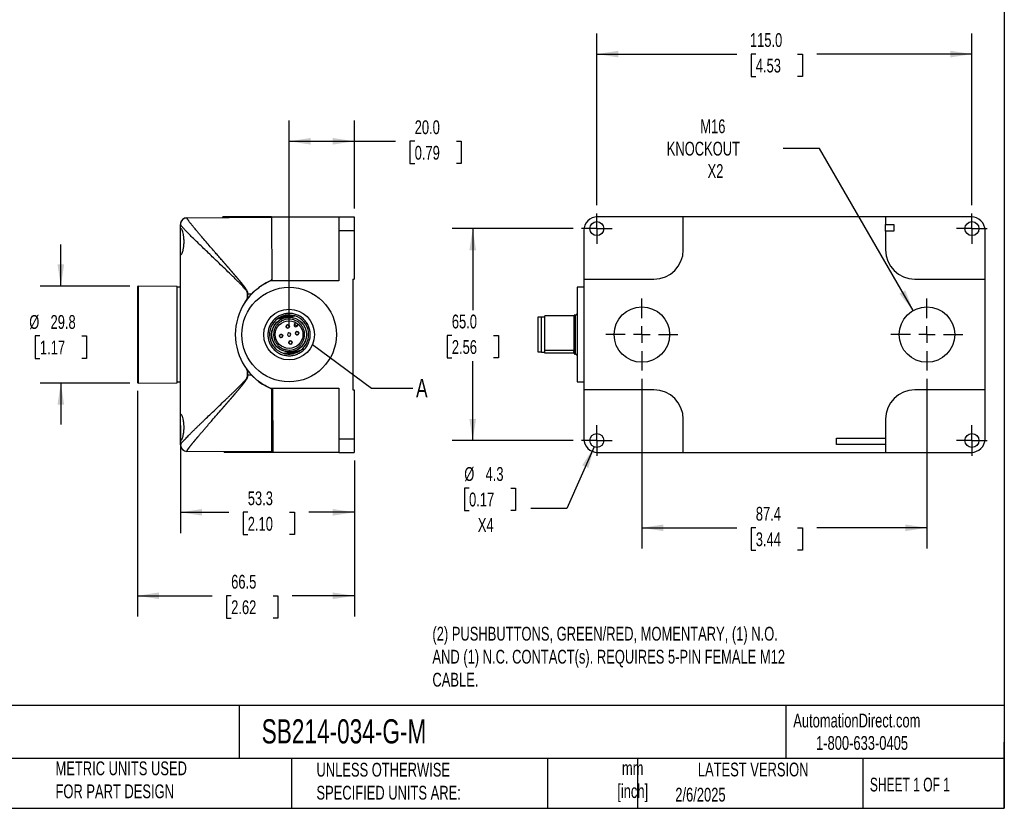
# Model space of a CAD drawing. Header units: millimetres. Extents: x 13 to 546, y 13 to 419.
# Tile 4 of 7: x 244 to 546, y 13 to 255. Entities that reach past the tile are written whole.
import ezdxf

# ---------------------------------------------------------------- set-up
doc = ezdxf.new("R2010")
doc.units = ezdxf.units.MM
doc.header["$LTSCALE"] = 2
doc.linetypes.add('SLD-Center', pattern=[19.05, 15.24, -1.27, 1.27, -1.27])
doc.linetypes.add('SLD-Solid', pattern=[0])
doc.layers.add('CENTER', color=40, linetype='SLD-Center')
doc.layers.add('DIMENSIONS', color=140, linetype='SLD-Solid', lineweight=25)
doc.layers.add('TEXT', color=140, linetype='SLD-Solid', lineweight=25)
doc.styles.add('SLDTEXTSTYLE0', font='TXT', dxfattribs={"width": 0.7})
doc.styles.add('SLDTEXTSTYLE1', font='TXT', dxfattribs={"width": 0.65})
doc.dimstyles.new('SLDDIMSTYLE0', dxfattribs={"dimtxt": 4.316016, "dimasz": 6.604, "dimexe": 0, "dimexo": 0.0625, "dimgap": 1.079004, "dimtad": 0, "dimtih": 1, "dimtoh": 1, "dimrnd": 1e-09, "dimzin": 12, "dimdsep": 46, "dimtxsty": 'SLDTEXTSTYLE0', "dimsah": 1, "dimcen": 0.09, "dimadec": 0, "dimazin": 3, "dimtfac": 1, "dimtofl": 0, "dimtmove": 0, "dimatfit": 3, "dimfxl": 0, "dimfrac": 2, "dimtolj": 1, "dimtzin": 12, "dimarcsym": 0})
doc.dimstyles.new('SLDDIMSTYLE1', dxfattribs={"dimtxt": 4.316016, "dimasz": 6.604, "dimexe": 0, "dimexo": 0.0625, "dimgap": 1.079004, "dimtad": 0, "dimtih": 1, "dimtoh": 1, "dimrnd": 1e-09, "dimzin": 4, "dimdsep": 46, "dimtxsty": 'SLDTEXTSTYLE0', "dimsah": 1, "dimcen": 0.09, "dimadec": 0, "dimazin": 1, "dimtfac": 1, "dimtofl": 0, "dimtmove": 0, "dimatfit": 3, "dimfxl": 0, "dimfrac": 2, "dimtolj": 1, "dimtzin": 12, "dimarcsym": 0})
doc.dimstyles.new('SLDDIMSTYLE3', dxfattribs={"dimtxt": 4.316016, "dimasz": 6.604, "dimexe": 0, "dimexo": 0.0625, "dimgap": 1.079004, "dimtad": 0, "dimtih": 1, "dimtoh": 1, "dimrnd": 1e-09, "dimzin": 12, "dimdsep": 46, "dimtxsty": 'SLDTEXTSTYLE0', "dimsah": 1, "dimcen": 0.09, "dimadec": 0, "dimazin": 3, "dimtfac": 1, "dimtmove": 0, "dimatfit": 0, "dimfxl": 0, "dimfrac": 2, "dimtolj": 1, "dimtzin": 12, "dimarcsym": 0})
doc.dimstyles.new('SLDDIMSTYLE4', dxfattribs={"dimtxt": 0.18, "dimasz": 6.604, "dimexe": 0, "dimexo": 0.0625, "dimgap": 0, "dimtad": 0, "dimtih": 1, "dimtoh": 1, "dimdec": 0, "dimrnd": 1e-09, "dimzin": 0, "dimdsep": 46, "dimtxsty": 'Standard', "dimblk1": 'NONE', "dimblk2": 'NONE', "dimsah": 1, "dimcen": 0.09, "dimadec": 0, "dimazin": 0, "dimtfac": 6.604, "dimtdec": 0, "dimtofl": 0, "dimtmove": 0, "dimatfit": 3, "dimldrblk": 'NONE', "dimfxl": 0, "dimfrac": 2, "dimtolj": 1, "dimtzin": 0, "dimarcsym": 0})
doc.dimstyles.new('SLDDIMSTYLE5', dxfattribs={"dimtxt": 4.316016, "dimasz": 6.604, "dimexe": 0, "dimexo": 0.0625, "dimgap": 1.079004, "dimtad": 0, "dimtih": 1, "dimtoh": 1, "dimrnd": 1e-09, "dimzin": 12, "dimdsep": 46, "dimtxsty": 'SLDTEXTSTYLE0', "dimsah": 1, "dimcen": 0, "dimadec": 0, "dimazin": 3, "dimtfac": 1, "dimtofl": 0, "dimtmove": 0, "dimatfit": 3, "dimfxl": 0, "dimfrac": 2, "dimtolj": 1, "dimtzin": 12, "dimarcsym": 0})
doc.dimstyles.new('SLDDIMSTYLE6', dxfattribs={"dimtxt": 4.316016, "dimasz": 6.604, "dimexe": 0, "dimexo": 0.0625, "dimgap": 1.079004, "dimtad": 0, "dimtih": 1, "dimtoh": 1, "dimrnd": 1e-09, "dimzin": 12, "dimdsep": 46, "dimtxsty": 'SLDTEXTSTYLE0', "dimsah": 1, "dimcen": 0, "dimadec": 0, "dimazin": 3, "dimtfac": 1, "dimtofl": 0, "dimtmove": 0, "dimatfit": 3, "dimfxl": 0, "dimfrac": 2, "dimtolj": 1, "dimtzin": 12, "dimarcsym": 0})

# ---------------------------------------------------------------- blocks, each defined once
blk = doc.blocks.new('_D_5')
at = {"layer": 'DIMENSIONS'}
for p, q in [((256.85, 172.96), (256.85, 185.66)), ((277.99, 172.96), (250.5, 172.96)), ((250.43, 157.63), (248.98, 157.63)), ((248.98, 157.63), (248.98, 150.77)), ((263.26, 157.63), (264.71, 157.63)), ((264.71, 157.63), (264.71, 150.77)), ((248.98, 150.77), (250.43, 150.77)), ((264.71, 150.77), (263.26, 150.77)), ((277.99, 143.17), (250.5, 143.17)), ((256.85, 143.17), (256.85, 130.47))]:
    blk.add_line(p, q, dxfattribs=at)
for points in [[(256.85, 172.96), (257.86, 179.57), (255.83, 179.57)], [(256.85, 143.17), (255.83, 136.56), (257.86, 136.56)]]:
    blk.add_solid(points, dxfattribs=at)
at = {"layer": 'DIMENSIONS', "char_height": 4.233, "attachment_point": 1, "style": 'SLDTEXTSTYLE0'}
for s, insert in [('%%c', (247.17, 164.05)), ('29.8', (253.69, 164.05)), ('1.17', (250.43, 156.22))]:
    blk.add_mtext(s, dxfattribs=dict(at, insert=insert))
blk = doc.blocks.new('_D_6')
at = {"layer": 'DIMENSIONS'}
for p, q in [((293.53, 130.21), (293.53, 97.18)), ((346.83, 119.38), (346.83, 97.18)), ((293.53, 103.53), (308.31, 103.53)), ((314.16, 103.53), (312.71, 103.53)), ((312.71, 103.53), (312.71, 96.67)), ((326.99, 103.53), (328.44, 103.53)), ((328.44, 103.53), (328.44, 96.67)), ((346.83, 103.53), (332.83, 103.53)), ((312.71, 96.67), (314.16, 96.67)), ((328.44, 96.67), (326.99, 96.67))]:
    blk.add_line(p, q, dxfattribs=at)
for points in [[(293.53, 103.53), (300.13, 102.51), (300.13, 104.54)], [(346.83, 103.53), (340.22, 104.54), (340.22, 102.51)]]:
    blk.add_solid(points, dxfattribs=at)
at = {"layer": 'DIMENSIONS', "char_height": 4.233, "attachment_point": 1, "style": 'SLDTEXTSTYLE0'}
for s, insert in [('53.3', (314.16, 109.95)), ('2.10', (314.16, 102.12))]:
    blk.add_mtext(s, dxfattribs=dict(at, insert=insert))
blk = doc.blocks.new('_D_7')
at = {"layer": 'DIMENSIONS'}
for p, q in [((280.33, 140.83), (280.33, 71.57)), ((346.83, 119.38), (346.83, 71.57)), ((280.33, 77.92), (303.23, 77.92)), ((309.07, 77.92), (307.63, 77.92)), ((307.63, 77.92), (307.63, 71.06)), ((321.9, 77.92), (323.35, 77.92)), ((323.35, 77.92), (323.35, 71.06)), ((346.83, 77.92), (327.75, 77.92)), ((307.63, 71.06), (309.07, 71.06)), ((323.35, 71.06), (321.9, 71.06))]:
    blk.add_line(p, q, dxfattribs=at)
for points in [[(280.33, 77.92), (286.93, 76.9), (286.93, 78.93)], [(346.83, 77.92), (340.22, 78.93), (340.22, 76.9)]]:
    blk.add_solid(points, dxfattribs=at)
at = {"layer": 'DIMENSIONS', "char_height": 4.233, "attachment_point": 1, "style": 'SLDTEXTSTYLE0'}
for s, insert in [('66.5', (309.07, 84.34)), ('2.62', (309.07, 76.52))]:
    blk.add_mtext(s, dxfattribs=dict(at, insert=insert))
blk = doc.blocks.new('_D_8')
at = {"layer": 'DIMENSIONS'}
for p, q in [((326.83, 160.61), (326.83, 223.72)), ((346.83, 196.75), (346.83, 223.72)), ((326.83, 217.37), (346.83, 217.37)), ((346.83, 217.37), (359.48, 217.37)), ((365.33, 217.37), (363.88, 217.37)), ((363.88, 217.37), (363.88, 210.51)), ((378.16, 217.37), (379.61, 217.37)), ((379.61, 217.37), (379.61, 210.51)), ((363.88, 210.51), (365.33, 210.51)), ((379.61, 210.51), (378.16, 210.51))]:
    blk.add_line(p, q, dxfattribs=at)
for points in [[(326.83, 217.37), (333.43, 216.36), (333.43, 218.39)], [(346.83, 217.37), (340.22, 218.39), (340.22, 216.36)]]:
    blk.add_solid(points, dxfattribs=at)
at = {"layer": 'DIMENSIONS', "char_height": 4.233, "attachment_point": 1, "style": 'SLDTEXTSTYLE0'}
for s, insert in [('20.0', (365.33, 223.8)), ('0.79', (365.33, 215.97))]:
    blk.add_mtext(s, dxfattribs=dict(at, insert=insert))
blk = doc.blocks.new('_None')
blk = doc.blocks.new('_D_11')
at = {"layer": 'DIMENSIONS'}
for p, q in [((434.98, 144.49), (434.98, 92.42)), ((522.38, 144.49), (522.38, 92.42)), ((434.98, 98.77), (464.06, 98.77)), ((469.91, 98.77), (468.46, 98.77)), ((468.46, 98.77), (468.46, 91.91)), ((482.73, 98.77), (484.18, 98.77)), ((484.18, 98.77), (484.18, 91.91)), ((522.38, 98.77), (488.58, 98.77)), ((468.46, 91.91), (469.91, 91.91)), ((484.18, 91.91), (482.73, 91.91))]:
    blk.add_line(p, q, dxfattribs=at)
for points in [[(434.98, 98.77), (441.59, 97.76), (441.59, 99.79)], [(522.38, 98.77), (515.78, 99.79), (515.78, 97.76)]]:
    blk.add_solid(points, dxfattribs=at)
at = {"layer": 'DIMENSIONS', "char_height": 4.233, "attachment_point": 1, "style": 'SLDTEXTSTYLE0'}
for s, insert in [('87.4', (469.91, 105.2)), ('3.44', (469.91, 97.37))]:
    blk.add_mtext(s, dxfattribs=dict(at, insert=insert))
blk = doc.blocks.new('_D_12')
at = {"layer": 'DIMENSIONS'}
for p, q in [((413.95, 190.57), (376.78, 190.57)), ((383.13, 190.57), (383.13, 165.59)), ((376.72, 157.77), (375.27, 157.77)), ((375.27, 157.77), (375.27, 150.91)), ((389.54, 157.77), (390.99, 157.77)), ((390.99, 157.77), (390.99, 150.91)), ((375.27, 150.91), (376.72, 150.91)), ((383.13, 125.57), (383.13, 149.94)), ((390.99, 150.91), (389.54, 150.91)), ((413.95, 125.57), (376.78, 125.57))]:
    blk.add_line(p, q, dxfattribs=at)
for points in [[(383.13, 190.57), (382.11, 183.96), (384.15, 183.96)], [(383.13, 125.57), (384.15, 132.17), (382.11, 132.17)]]:
    blk.add_solid(points, dxfattribs=at)
at = {"layer": 'DIMENSIONS', "char_height": 4.233, "attachment_point": 1, "style": 'SLDTEXTSTYLE0'}
for s, insert in [('65.0', (376.72, 164.19)), ('2.56', (376.72, 156.36))]:
    blk.add_mtext(s, dxfattribs=dict(at, insert=insert))
blk = doc.blocks.new('_D_13')
at = {"layer": 'DIMENSIONS'}
for p, q in [((421.18, 197.8), (421.18, 250.48)), ((536.18, 197.8), (536.18, 250.48)), ((421.18, 244.13), (464.06, 244.13)), ((469.91, 244.13), (468.46, 244.13)), ((468.46, 244.13), (468.46, 237.27)), ((482.73, 244.13), (484.18, 244.13)), ((484.18, 244.13), (484.18, 237.27)), ((536.18, 244.13), (488.58, 244.13)), ((468.46, 237.27), (469.91, 237.27)), ((484.18, 237.27), (482.73, 237.27))]:
    blk.add_line(p, q, dxfattribs=at)
for points in [[(421.18, 244.13), (427.79, 243.11), (427.79, 245.14)], [(536.18, 244.13), (529.58, 245.14), (529.58, 243.11)]]:
    blk.add_solid(points, dxfattribs=at)
at = {"layer": 'DIMENSIONS', "char_height": 4.233, "attachment_point": 1, "style": 'SLDTEXTSTYLE0'}
for s, insert in [('115.0', (468.11, 250.55)), ('4.53', (469.91, 242.72))]:
    blk.add_mtext(s, dxfattribs=dict(at, insert=insert))
blk = doc.blocks.new('_D_14')
at = {"layer": 'DIMENSIONS'}
for p, q in [((420.32, 123.6), (412.02, 104.71)), ((382, 110.97), (380.56, 110.97)), ((380.56, 110.97), (380.56, 104.11)), ((394.83, 110.97), (396.28, 110.97)), ((396.28, 110.97), (396.28, 104.11)), ((380.56, 104.11), (382, 104.11)), ((396.28, 104.11), (394.83, 104.11)), ((412.02, 104.71), (400.9, 104.71))]:
    blk.add_line(p, q, dxfattribs=at)
blk.add_solid([(420.32, 123.6), (416.73, 117.96), (418.59, 117.14)], dxfattribs=at)
at = {"layer": 'DIMENSIONS', "char_height": 4.233, "attachment_point": 1, "style": 'SLDTEXTSTYLE0'}
for s, insert in [('%%c', (380.54, 117.4)), ('4.3', (387.06, 117.4)), ('0.17', (382, 109.57)), ('X4', (384.69, 101.75))]:
    blk.add_mtext(s, dxfattribs=dict(at, insert=insert))
blk = doc.blocks.new('_D_15')
at = {"layer": 'DIMENSIONS'}
for p, q in [((489.4, 215.2), (478.28, 215.2)), ((518.13, 165.43), (489.4, 215.2))]:
    blk.add_line(p, q, dxfattribs=at)
blk.add_solid([(518.13, 165.43), (515.71, 171.65), (513.95, 170.64)], dxfattribs=at)
at = {"layer": 'DIMENSIONS', "char_height": 4.233, "attachment_point": 1, "style": 'SLDTEXTSTYLE0'}
for s, insert in [('M16', (452.89, 224.09)), ('KNOCKOUT', (442.61, 217.23)), ('X2', (455.13, 210.37))]:
    blk.add_mtext(s, dxfattribs=dict(at, insert=insert))
blk = doc.blocks.new('SW_CENTERMARKSYMBOL_7')
at = {"layer": 'CENTER', "color": 0}
for p, q in [((0, 5.08), (0, 11.04)), ((-5.08, 0), (-11.04, 0)), ((0, 0), (-2.54, 0)), ((0, 0), (0, 2.54)), ((0, 0), (0, -2.54)), ((0, 0), (2.54, 0)), ((5.08, 0), (11.04, 0)), ((0, -5.08), (0, -11.04))]:
    blk.add_line(p, q, dxfattribs=at)
blk = doc.blocks.new('SW_CENTERMARKSYMBOL_8')
at = {"layer": 'CENTER', "color": 0}
for p, q in [((0, 5.08), (0, 11.04)), ((-5.08, 0), (-11.04, 0)), ((0, 0), (-2.54, 0)), ((0, 0), (0, 2.54)), ((0, 0), (0, -2.54)), ((0, 0), (2.54, 0)), ((5.08, 0), (11.04, 0)), ((0, -5.08), (0, -11.04))]:
    blk.add_line(p, q, dxfattribs=at)
blk = doc.blocks.new('SW_CENTERMARKSYMBOL_9')
at = {"layer": 'CENTER', "color": 0}
for p, q in [((0, 2.54), (0, 4.69)), ((-2.54, 0), (-4.69, 0)), ((0, 0), (-2.54, 0)), ((0, 0), (0, 2.54)), ((0, 0), (0, -2.54)), ((0, 0), (2.54, 0)), ((2.54, 0), (4.69, 0)), ((0, -2.54), (0, -4.69))]:
    blk.add_line(p, q, dxfattribs=at)
blk = doc.blocks.new('SW_CENTERMARKSYMBOL_10')
at = {"layer": 'CENTER', "color": 0}
for p, q in [((0, 2.54), (0, 4.69)), ((-2.54, 0), (-4.69, 0)), ((0, 0), (-2.54, 0)), ((0, 0), (0, 2.54)), ((0, 0), (0, -2.54)), ((0, 0), (2.54, 0)), ((2.54, 0), (4.69, 0)), ((0, -2.54), (0, -4.69))]:
    blk.add_line(p, q, dxfattribs=at)
blk = doc.blocks.new('SW_CENTERMARKSYMBOL_11')
at = {"layer": 'CENTER', "color": 0}
for p, q in [((0, 2.54), (0, 4.69)), ((-2.54, 0), (-4.69, 0)), ((0, 0), (-2.54, 0)), ((0, 0), (0, 2.54)), ((0, 0), (0, -2.54)), ((0, 0), (2.54, 0)), ((2.54, 0), (4.69, 0)), ((0, -2.54), (0, -4.69))]:
    blk.add_line(p, q, dxfattribs=at)
blk = doc.blocks.new('SW_CENTERMARKSYMBOL_12')
at = {"layer": 'CENTER', "color": 0}
for p, q in [((0, 2.54), (0, 4.69)), ((-2.54, 0), (-4.69, 0)), ((0, 0), (-2.54, 0)), ((0, 0), (0, 2.54)), ((0, 0), (0, -2.54)), ((0, 0), (2.54, 0)), ((2.54, 0), (4.69, 0)), ((0, -2.54), (0, -4.69))]:
    blk.add_line(p, q, dxfattribs=at)

msp = doc.modelspace()

# ---------------------------------------------------------------- linework, layer by layer
for p, q in [((295.515, 193.915), (321.39, 194.065)), ((295.515, 193.857), (295.515, 193.915)), ((320.937, 194.063), (320.937, 194.185)), ((321.39, 194.185), (342.027, 194.185)), ((321.39, 194.185), (321.504, 174.505)), ((342.027, 194.213), (342.027, 190.013)), ((342.027, 194.213), (346.827, 194.213)), ((346.827, 194.213), (346.827, 190.013)), ((447.684, 194.213), (421.384, 194.213)), ((447.684, 184.066), (447.684, 194.213)), ((509.684, 194.21), (447.684, 194.21)), ((535.984, 194.213), (509.684, 194.213)), ((509.684, 194.213), (509.684, 191.816)), ((293.527, 189.752), (293.527, 191.862)), ((509.684, 191.816), (512.184, 191.816)), ((509.684, 189.816), (509.684, 191.816)), ((512.184, 191.816), (512.184, 189.816)), ((293.527, 183.381), (293.527, 189.752)), ((342.027, 190.013), (346.827, 190.013)), ((342.027, 190.013), (342.027, 174.505)), ((346.827, 190.013), (346.827, 175.066)), ((417.184, 190.013), (417.184, 175.066)), ((509.684, 189.816), (509.684, 184.066)), ((512.184, 189.816), (509.684, 189.816)), ((540.184, 175.066), (540.184, 190.013)), ((293.527, 132.752), (293.527, 183.381)), ((280.527, 172.964), (280.327, 172.766)), ((280.327, 172.766), (280.327, 143.366)), ((292.527, 172.86), (280.527, 172.964)), ((280.527, 172.964), (280.527, 143.168)), ((292.527, 143.273), (292.527, 172.86)), ((293.527, 172.566), (292.527, 172.566)), ((342.027, 174.505), (320.994, 174.505)), ((346.327, 175.066), (346.827, 175.066)), ((346.327, 175.066), (346.327, 141.066)), ((417.184, 172.566), (415.184, 172.566)), ((415.184, 172.566), (415.184, 143.566)), ((417.184, 175.066), (438.684, 175.066)), ((417.184, 175.066), (417.184, 141.066)), ((518.684, 175.066), (540.184, 175.066)), ((540.184, 141.066), (540.184, 175.066)), ((313.223, 167.756), (314.093, 169.084)), ((314.093, 169.084), (314.093, 170.566)), ((314.212, 170.566), (314.093, 170.566)), ((314.212, 170.566), (315.375, 170.566)), ((314.212, 169.236), (314.212, 170.566)), ((323.245, 162.88), (325.922, 163.339)), ((325.922, 163.339), (328.6, 163.798)), ((404.184, 163.366), (403.134, 163.366)), ((403.134, 163.366), (403.134, 158.962)), ((405.184, 163.416), (404.184, 163.416)), ((404.184, 158.971), (404.184, 163.416)), ((405.184, 153.252), (405.184, 163.798)), ((414.184, 163.798), (405.184, 163.798)), ((414.184, 153.252), (414.184, 163.798)), ((414.684, 164.066), (414.384, 164.066)), ((414.384, 164.066), (414.384, 159.081)), ((414.684, 159.081), (414.684, 164.066)), ((328.468, 161.253), (328.856, 161.801)), ((328.468, 161.253), (328.877, 160.965)), ((328.877, 160.965), (329.285, 160.676)), ((329.285, 160.676), (329.672, 161.223)), ((403.134, 158.962), (403.134, 152.766)), ((404.184, 152.716), (404.184, 158.971)), ((414.384, 159.081), (414.384, 152.066)), ((414.684, 152.066), (414.684, 159.081)), ((325.054, 152.334), (327.731, 152.793)), ((327.731, 152.793), (330.408, 153.252)), ((403.134, 152.766), (404.184, 152.766)), ((404.184, 152.716), (405.184, 152.716)), ((405.184, 153.252), (414.184, 153.252)), ((405.184, 152.793), (405.184, 153.252)), ((405.184, 152.334), (405.184, 152.793)), ((414.184, 152.334), (405.184, 152.334)), ((414.184, 153.172), (414.184, 153.252)), ((414.384, 152.066), (414.684, 152.066)), ((314.093, 147.048), (313.812, 147.457)), ((314.093, 145.566), (314.093, 147.048)), ((314.093, 145.566), (314.212, 145.566)), ((314.212, 145.566), (314.212, 146.896)), ((315.375, 145.566), (314.212, 145.566)), ((280.327, 143.366), (280.527, 143.168)), ((280.527, 143.168), (292.527, 143.273)), ((292.527, 143.566), (293.527, 143.566)), ((415.184, 143.566), (417.184, 143.566)), ((320.994, 141.628), (342.027, 141.628)), ((321.527, 140.806), (321.527, 141.628)), ((321.527, 122.066), (321.527, 140.806)), ((321.695, 141.628), (321.81, 121.947)), ((342.027, 141.628), (342.027, 126.119)), ((346.327, 141.066), (346.827, 141.066)), ((346.827, 141.066), (346.827, 126.119)), ((417.184, 141.066), (417.184, 126.119)), ((438.684, 141.066), (417.184, 141.066)), ((540.184, 141.066), (518.684, 141.066)), ((540.184, 126.119), (540.184, 141.066)), ((321.729, 135.921), (321.527, 135.409)), ((293.527, 126.381), (293.527, 132.752)), ((447.684, 121.919), (447.684, 132.066)), ((509.684, 132.066), (509.684, 121.919)), ((293.527, 124.27), (293.527, 126.381)), ((342.027, 126.119), (342.027, 121.919)), ((342.027, 126.119), (346.827, 126.119)), ((346.827, 126.119), (346.827, 121.919)), ((494.687, 126.313), (509.684, 126.313)), ((494.687, 124.319), (494.687, 126.313)), ((509.684, 124.319), (494.687, 124.319)), ((295.515, 122.218), (295.515, 122.275)), ((321.527, 122.066), (295.515, 122.218)), ((306.946, 121.947), (306.945, 122.151)), ((321.357, 121.947), (321.356, 122.067)), ((321.81, 121.947), (342.027, 121.947)), ((342.027, 121.919), (346.827, 121.919)), ((421.384, 121.919), (447.684, 121.919)), ((447.684, 121.922), (509.684, 121.922)), ((509.684, 121.919), (535.984, 121.919))]:
    msp.add_line(p, q)
for centre, radius in [((421.184, 190.566), 2.15), ((536.184, 190.566), 2.15), ((326.827, 158.066), 14.5), ((434.984, 158.066), 8.5), ((522.384, 158.066), 8.5), ((326.827, 158.066), 5.35), ((326.827, 158.066), 5.3), ((326.827, 158.066), 4.25), ((326.404, 160.53), 0.51), ((324.363, 157.644), 0.51), ((329.291, 158.489), 0.51), ((327.25, 155.602), 0.51), ((421.184, 125.566), 2.15), ((536.184, 125.566), 2.15)]:
    msp.add_circle(centre, radius)
for centre, radius, start, end in [((295.527, 191.915), 2, 90.33333, 180), ((438.684, 184.066), 9, 270, 0), ((518.684, 184.066), 9, 180, 270), ((328.327, 158.066), 18, 114.04208, 245.95792), ((326.827, 158.066), 6, 72.81674, 126.64987), ((326.827, 158.066), 6, 306.64987, 72.81674), ((414.384, 163.866), 0.2, 90, 180), ((414.684, 164.566), 0.5, 270, 0), ((326.827, 158.066), 6, 126.64987, 252.81674), ((326.404, 160.53), 0.5, 99.73331, 279.73331), ((326.404, 160.53), 0.5, 279.73331, 99.73331), ((328.877, 160.965), 0.5, 144.73331, 324.73331), ((324.363, 157.644), 0.5, 9.73331, 189.73331), ((324.363, 157.644), 0.5, 189.73331, 9.73331), ((326.827, 158.066), 0.5, 9.73331, 189.73331), ((326.827, 158.066), 0.5, 189.73331, 9.73331), ((329.291, 158.489), 0.5, 9.73331, 189.73331), ((329.291, 158.489), 0.5, 189.73331, 9.73331), ((327.25, 155.602), 0.5, 99.73331, 279.73331), ((327.25, 155.602), 0.5, 279.73331, 99.73331), ((326.827, 158.066), 6, 252.81674, 306.64987), ((414.384, 152.266), 0.2, 180, 270), ((414.684, 151.566), 0.5, 360, 90), ((438.684, 132.066), 9, 0, 90), ((518.684, 132.066), 9, 90, 180), ((295.527, 124.217), 2, 180, 269.66667)]:
    msp.add_arc(centre, radius, start, end)
for centre, major_axis, start_param, end_param in [((421.384, 190.013), (0, -4.2), 3.1415927, 4.712389), ((535.984, 190.013), (0, 4.2), 4.712389, 6.2831853), ((421.384, 126.119), (0, 4.2), 1.5707963, 3.1415927), ((535.984, 126.119), (0, -4.2), 0, 1.5707963)]:
    msp.add_ellipse(centre, major_axis=major_axis, ratio=0.9999831, start_param=start_param, end_param=end_param)
for points, knots in [([(295.515, 193.857), (295.068, 193.855), (294.025, 193.487), (293.527, 192.457), (293.527, 191.862)], [0, 0, 0, 0, 0.4285714, 1, 1, 1, 1]), ([(314.212, 170.566), (314.211, 170.605), (314.209, 170.682), (314.195, 170.797), (314.174, 170.91), (314.145, 171.022), (314.11, 171.132), (314.071, 171.24), (314.026, 171.346), (313.979, 171.45), (313.927, 171.552), (313.873, 171.652), (313.817, 171.75), (313.758, 171.848), (313.699, 171.944), (313.638, 172.039), (313.576, 172.133), (313.513, 172.227), (313.449, 172.319), (313.384, 172.411), (313.319, 172.503), (313.253, 172.593), (313.186, 172.684), (313.119, 172.773), (313.051, 172.863), (312.983, 172.951), (312.914, 173.04), (312.845, 173.128), (312.776, 173.216), (312.707, 173.304), (312.638, 173.392), (312.568, 173.479), (312.499, 173.566), (312.429, 173.653), (312.359, 173.74), (312.288, 173.826), (312.218, 173.912), (312.147, 173.999), (312.077, 174.085), (312.006, 174.17), (311.935, 174.256), (311.864, 174.342), (311.793, 174.427), (311.722, 174.512), (311.65, 174.597), (311.579, 174.682), (311.508, 174.767), (311.436, 174.852), (311.365, 174.936), (311.293, 175.021), (311.222, 175.105), (311.15, 175.19), (311.078, 175.274), (311.007, 175.359), (310.935, 175.443), (310.864, 175.527), (310.792, 175.611), (310.721, 175.695), (310.649, 175.779), (310.578, 175.863), (310.506, 175.947), (310.435, 176.031), (310.363, 176.114), (310.292, 176.198), (310.22, 176.282), (310.149, 176.365), (310.078, 176.449), (310.006, 176.532), (309.935, 176.615), (309.864, 176.699), (309.792, 176.782), (309.721, 176.865), (309.65, 176.948), (309.578, 177.031), (309.507, 177.114), (309.436, 177.197), (309.365, 177.28), (309.294, 177.362), (309.223, 177.445), (309.152, 177.528), (309.08, 177.61), (309.009, 177.693), (308.938, 177.775), (308.868, 177.857), (308.797, 177.94), (308.726, 178.022), (308.655, 178.104), (308.584, 178.186), (308.513, 178.268), (308.443, 178.35), (308.372, 178.432), (308.301, 178.513), (308.231, 178.595), (308.16, 178.676), (308.09, 178.758), (308.019, 178.839), (307.949, 178.921), (307.878, 179.002), (307.808, 179.083), (307.738, 179.164), (307.667, 179.245), (307.597, 179.326), (307.527, 179.407), (307.457, 179.488), (307.387, 179.568), (307.317, 179.649), (307.247, 179.73), (307.177, 179.81), (307.108, 179.89), (307.038, 179.971), (306.968, 180.051), (306.899, 180.131), (306.829, 180.211), (306.76, 180.291), (306.69, 180.371), (306.621, 180.45), (306.552, 180.53), (306.482, 180.61), (306.413, 180.689), (306.344, 180.769), (305.956, 181.215), (305.253, 182.022), (304.385, 183.021), (303.404, 184.151), (302.312, 185.412), (300.98, 186.96), (299.904, 188.222), (299.079, 189.2), (298.507, 189.882), (297.998, 190.495), (297.589, 190.991), (297.262, 191.392), (296.998, 191.719), (296.753, 192.027), (296.526, 192.315), (296.32, 192.582), (296.136, 192.828), (295.974, 193.05), (295.835, 193.248), (295.72, 193.422), (295.629, 193.571), (295.564, 193.694), (295.523, 193.793), (295.518, 193.836), (295.515, 193.857)], [0, 0, 0, 0, 0.0028574, 0.0057044, 0.0085483, 0.0113923, 0.0142356, 0.0170742, 0.0199021, 0.0227188, 0.0255278, 0.0283315, 0.0311313, 0.0339277, 0.0367204, 0.0395091, 0.0422942, 0.0450763, 0.0478559, 0.0506334, 0.0534091, 0.0561832, 0.0589561, 0.0617278, 0.0644985, 0.0672683, 0.0700373, 0.0728055, 0.0755729, 0.0783396, 0.0811056, 0.083871, 0.0866358, 0.0894001, 0.0921638, 0.0949272, 0.0976901, 0.1004526, 0.1032148, 0.1059767, 0.1087383, 0.1114996, 0.1142607, 0.1170216, 0.1197823, 0.1225428, 0.1253033, 0.1280636, 0.1308238, 0.1335839, 0.136344, 0.139104, 0.141864, 0.144624, 0.147384, 0.150144, 0.152904, 0.1556639, 0.1584239, 0.1611838, 0.1639438, 0.1667037, 0.1694637, 0.1722236, 0.1749835, 0.1777434, 0.1805033, 0.1832632, 0.1860231, 0.1887829, 0.1915428, 0.1943027, 0.1970626, 0.1998224, 0.2025823, 0.2053422, 0.2081021, 0.210862, 0.2136219, 0.2163818, 0.2191417, 0.2219017, 0.2246616, 0.2274216, 0.2301817, 0.2329417, 0.2357018, 0.2384619, 0.2412221, 0.2439823, 0.2467426, 0.2495029, 0.2522632, 0.2550237, 0.2577842, 0.2605447, 0.2633054, 0.2660661, 0.2688269, 0.2715878, 0.2743488, 0.2771099, 0.2798711, 0.2826325, 0.2853939, 0.2881555, 0.2909172, 0.2936791, 0.2964411, 0.2992032, 0.3019656, 0.3047281, 0.3074907, 0.3102536, 0.3130166, 0.3157799, 0.3185433, 0.321307, 0.3240709, 0.326835, 0.3295994, 0.3707641, 0.4120206, 0.4371288, 0.4948213, 0.5539165, 0.6195126, 0.6531841, 0.6853399, 0.7160074, 0.745186, 0.7646656, 0.7841719, 0.8036997, 0.8232467, 0.8428138, 0.8624055, 0.8820227, 0.9016594, 0.9213101, 0.9409708, 0.9606392, 0.980315, 1, 1, 1, 1]), ([(306.527, 193.979), (306.527, 193.979), (306.527, 194.014), (306.527, 194.093), (306.527, 194.138), (306.527, 194.185)], [0, 0, 0, 0, 0.5, 0.5, 1, 1, 1, 1]), ([(320.937, 194.185), (319.895, 194.185), (318.888, 194.185), (316.945, 194.185), (316.016, 194.185), (314.697, 194.185), (314.269, 194.185), (313.444, 194.185), (313.046, 194.185), (312.279, 194.185), (311.909, 194.185), (311.204, 194.185), (310.868, 194.185), (309.911, 194.185), (309.34, 194.185), (308.351, 194.185), (307.93, 194.185), (307.25, 194.185), (306.989, 194.185), (306.634, 194.185), (306.539, 194.185), (306.527, 194.185)], [0, 0, 0, 0, 0.125, 0.125, 0.25, 0.25, 0.3125, 0.3125, 0.375, 0.375, 0.4375, 0.4375, 0.5, 0.5, 0.625, 0.625, 0.75, 0.75, 0.875, 0.875, 1, 1, 1, 1]), ([(321.39, 194.185), (321.337, 194.185), (321.27, 194.185), (321.116, 194.185), (321.03, 194.185), (320.937, 194.185)], [0, 0, 0, 0, 0.5, 0.5, 1, 1, 1, 1]), ([(314.093, 170.566), (314.092, 170.596), (314.091, 170.658), (314.079, 170.751), (314.06, 170.846), (314.033, 170.943), (313.998, 171.042), (313.935, 171.195), (313.822, 171.406), (313.607, 171.73), (313.287, 172.138), (312.859, 172.625), (312.355, 173.161), (311.781, 173.751), (311.087, 174.442), (310.28, 175.232), (309.11, 176.371), (307.004, 178.405), (304.145, 181.133), (301.441, 183.72), (299.5, 185.599), (298.093, 186.97), (296.835, 188.209), (295.706, 189.339), (294.781, 190.295), (294.241, 190.883), (293.961, 191.207), (293.827, 191.37), (293.718, 191.511), (293.632, 191.631), (293.572, 191.73), (293.534, 191.809), (293.529, 191.845), (293.527, 191.862)], [0, 0, 0, 0, 0.00224162, 0.00455037, 0.00694035, 0.00942429, 0.01201352, 0.01471806, 0.0217022, 0.02972142, 0.04355575, 0.06014582, 0.07789713, 0.0983518, 0.12151727, 0.1511616, 0.18308867, 0.24472664, 0.37432922, 0.49257274, 0.55705268, 0.61767138, 0.68216586, 0.74373157, 0.80899194, 0.87132098, 0.89004548, 0.90863309, 0.92709733, 0.94545199, 0.96371112, 0.98188897, 1, 1, 1, 1]), ([(293.527, 189.752), (293.527, 189.989), (293.533, 190.178), (293.557, 190.391), (293.567, 190.451), (293.593, 190.542), (293.608, 190.574), (293.644, 190.613), (293.664, 190.619), (293.71, 190.605), (293.735, 190.585), (293.817, 190.486), (293.88, 190.366), (293.98, 190.121), (294.014, 190.027), (294.082, 189.818), (294.117, 189.702), (294.219, 189.327), (294.283, 189.042), (294.396, 188.399), (294.442, 188.057), (294.489, 187.511), (294.502, 187.323), (294.518, 186.948), (294.523, 186.759), (294.523, 186.381), (294.519, 186.189), (294.502, 185.812), (294.49, 185.627), (294.442, 185.083), (294.395, 184.732), (294.312, 184.256), (294.282, 184.105), (294.218, 183.817), (294.185, 183.681), (294.083, 183.306), (294.014, 183.096), (293.88, 182.765), (293.818, 182.648), (293.736, 182.548), (293.71, 182.528), (293.664, 182.513), (293.644, 182.519), (293.608, 182.557), (293.593, 182.59), (293.567, 182.681), (293.557, 182.74), (293.533, 182.951), (293.527, 183.144), (293.527, 183.381)], [0, 0, 0, 0, 0.0625, 0.0625, 0.09375, 0.09375, 0.125, 0.125, 0.15625, 0.15625, 0.1875, 0.1875, 0.25, 0.25, 0.28125, 0.28125, 0.3125, 0.3125, 0.375, 0.375, 0.4375, 0.4375, 0.46875, 0.46875, 0.5, 0.5, 0.53125, 0.53125, 0.5625, 0.5625, 0.625, 0.625, 0.65625, 0.65625, 0.6875, 0.6875, 0.75, 0.75, 0.8125, 0.8125, 0.84375, 0.84375, 0.875, 0.875, 0.90625, 0.90625, 0.9375, 0.9375, 1, 1, 1, 1]), ([(321.499, 175.166), (321.493, 175.119), (321.475, 174.969), (321.335, 174.749), (321.153, 174.583), (321.027, 174.521), (320.994, 174.505)], [0, 0, 0, 0, 0.1659786, 0.5210766, 0.8716531, 1, 1, 1, 1]), ([(315.375, 170.566), (316.186, 171.406), (317.061, 172.151), (318.933, 173.463), (319.931, 174.03), (320.994, 174.505)], [0, 0, 0, 0, 0.5, 0.5, 1, 1, 1, 1]), ([(320.421, 156.967), (320.353, 157.358), (320.289, 158.176), (320.428, 159.428), (320.826, 160.679), (321.482, 161.846), (322.364, 162.854), (323.41, 163.646), (324.545, 164.194), (325.722, 164.508), (326.936, 164.604), (328.189, 164.465), (329.439, 164.068), (330.607, 163.411), (331.615, 162.529), (332.406, 161.483), (332.954, 160.348), (333.269, 159.171), (333.365, 157.957), (333.226, 156.704), (332.828, 155.454), (332.172, 154.286), (331.29, 153.278), (330.244, 152.487), (329.109, 151.939), (327.932, 151.624), (326.718, 151.528), (325.465, 151.667), (324.215, 152.065), (323.047, 152.721), (322.039, 153.603), (321.247, 154.649), (320.699, 155.784), (320.488, 156.577), (320.421, 156.967)], [0, 0, 0, 0, 0.029129, 0.0600028, 0.0921602, 0.125, 0.1578398, 0.1899972, 0.220871, 0.25, 0.279129, 0.3100028, 0.3421602, 0.375, 0.4078398, 0.4399972, 0.470871, 0.5, 0.529129, 0.5600028, 0.5921602, 0.625, 0.6578398, 0.6899972, 0.720871, 0.75, 0.779129, 0.8100028, 0.8421602, 0.875, 0.9078398, 0.9399972, 0.970871, 1, 1, 1, 1]), ([(324.467, 163.09), (324.54, 163.123), (324.685, 163.189), (324.991, 163.308), (325.391, 163.435), (325.887, 163.544), (326.392, 163.607), (326.81, 163.62), (327.139, 163.61), (327.298, 163.596), (327.378, 163.589)], [0, 0, 0, 0, 0.0800313, 0.1602839, 0.330052, 0.499998, 0.6697661, 0.8397121, 0.9199321, 1, 1, 1, 1]), ([(327.63, 153.385), (327.336, 153.334), (326.738, 153.287), (325.823, 153.393), (324.918, 153.68), (324.065, 154.16), (323.328, 154.805), (322.755, 155.562), (322.351, 156.39), (322.118, 157.258), (322.048, 158.155), (322.154, 159.07), (322.441, 159.975), (322.921, 160.828), (323.565, 161.565), (324.323, 162.138), (325.15, 162.542), (326.019, 162.775), (326.916, 162.845), (327.831, 162.74), (328.736, 162.452), (329.589, 161.972), (330.326, 161.328), (330.899, 160.57), (331.303, 159.743), (331.536, 158.874), (331.606, 157.977), (331.5, 157.063), (331.213, 156.157), (330.733, 155.304), (330.089, 154.567), (329.331, 153.995), (328.503, 153.59), (327.924, 153.435), (327.63, 153.385)], [0, 0, 0, 0, 0.02999825, 0.06000529, 0.09216137, 0.12499984, 0.15783831, 0.18999439, 0.21998821, 0.24999984, 0.27999366, 0.31000529, 0.34216137, 0.37499984, 0.40783831, 0.43999439, 0.46998821, 0.49999984, 0.52999366, 0.56000529, 0.59216137, 0.62499984, 0.65783831, 0.68999439, 0.71998821, 0.74999984, 0.77999366, 0.81000529, 0.84216137, 0.87499984, 0.90783831, 0.93999439, 0.96999281, 1, 1, 1, 1]), ([(329.187, 153.043), (329.114, 153.01), (328.969, 152.944), (328.662, 152.824), (328.263, 152.697), (327.767, 152.589), (327.262, 152.525), (326.844, 152.512), (326.515, 152.523), (326.356, 152.537), (326.276, 152.544)], [0, 0, 0, 0, 0.0800313, 0.1602839, 0.330052, 0.499998, 0.6697661, 0.8397121, 0.9199321, 1, 1, 1, 1]), ([(414.184, 153.043), (414.184, 153.001), (414.155, 152.959), (414.079, 152.876), (414.031, 152.834), (413.984, 152.793)], [0, 0, 0, 0, 0.5, 0.5, 1, 1, 1, 1]), ([(414.139, 152.638), (414.122, 152.659), (414.082, 152.71), (414.02, 152.762), (413.985, 152.792), (413.984, 152.793)], [0, 0, 0, 0, 0.4052696, 0.9842847, 1, 1, 1, 1]), ([(414.184, 153.172), (414.184, 153.152), (414.184, 152.933), (414.184, 152.602), (414.184, 152.314), (414.184, 152.286), (414.184, 152.272)], [0, 0, 0, 0, 0.0345512, 0.3767318, 0.6995743, 1, 1, 1, 1]), ([(293.648, 124.514), (293.69, 124.577), (293.792, 124.729), (294.073, 125.058), (294.425, 125.45), (294.802, 125.854), (295.245, 126.316), (295.736, 126.818), (296.269, 127.357), (296.839, 127.926), (297.464, 128.544), (298.119, 129.188), (298.799, 129.851), (299.498, 130.53), (300.244, 131.251), (301.254, 132.224), (302.577, 133.495), (304.199, 135.05), (305.903, 136.683), (307.283, 138.005), (308.347, 139.026), (309.052, 139.706), (309.763, 140.394), (310.465, 141.078), (311.093, 141.695), (311.634, 142.234), (312.087, 142.694), (312.494, 143.118), (312.853, 143.503), (313.163, 143.852), (313.424, 144.167), (313.644, 144.457), (313.823, 144.726), (313.966, 144.998), (314.07, 145.274), (314.086, 145.473), (314.093, 145.566)], [0, 0, 0, 0, 0.03274992, 0.07879432, 0.11148474, 0.14481203, 0.17883331, 0.21360232, 0.24571434, 0.2786466, 0.312431, 0.34709708, 0.37880513, 0.41140647, 0.44491687, 0.47935087, 0.54312154, 0.6107148, 0.67415558, 0.74147088, 0.76754504, 0.7935845, 0.82033751, 0.84671683, 0.87161449, 0.89012984, 0.90710764, 0.92255068, 0.93646267, 0.94849036, 0.95920087, 0.9686113, 0.97708143, 0.98446572, 0.9926784, 1, 1, 1, 1]), ([(295.515, 122.275), (295.516, 122.286), (295.517, 122.306), (295.529, 122.346), (295.546, 122.392), (295.569, 122.444), (295.599, 122.502), (295.633, 122.564), (295.673, 122.631), (295.718, 122.703), (295.767, 122.779), (295.82, 122.858), (295.876, 122.941), (295.937, 123.028), (296, 123.116), (296.066, 123.208), (296.135, 123.301), (296.206, 123.397), (296.279, 123.494), (296.355, 123.593), (296.431, 123.693), (296.509, 123.794), (296.588, 123.896), (296.668, 123.998), (296.749, 124.1), (296.83, 124.203), (296.911, 124.305), (296.993, 124.407), (297.074, 124.508), (297.156, 124.609), (297.236, 124.709), (297.317, 124.808), (297.396, 124.906), (297.475, 125.003), (297.553, 125.098), (297.63, 125.192), (297.706, 125.284), (297.78, 125.374), (297.853, 125.463), (297.924, 125.549), (297.994, 125.634), (298.062, 125.716), (298.129, 125.796), (298.193, 125.874), (298.256, 125.949), (298.317, 126.022), (298.375, 126.093), (298.432, 126.16), (298.486, 126.225), (298.539, 126.288), (298.588, 126.347), (298.636, 126.404), (298.681, 126.458), (298.724, 126.509), (298.764, 126.557), (298.802, 126.602), (298.838, 126.645), (298.871, 126.684), (298.901, 126.72), (299.121, 126.982), (299.546, 127.485), (300.203, 128.257), (300.889, 129.059), (301.718, 130.025), (302.704, 131.169), (303.757, 132.389), (304.943, 133.756), (305.761, 134.697), (306.29, 135.306), (306.307, 135.325), (306.324, 135.346), (306.343, 135.368), (306.364, 135.391), (306.385, 135.416), (306.407, 135.442), (306.431, 135.469), (306.456, 135.497), (306.482, 135.527), (306.509, 135.558), (306.537, 135.591), (306.566, 135.624), (306.597, 135.659), (306.628, 135.696), (306.661, 135.734), (306.695, 135.773), (306.73, 135.813), (306.766, 135.855), (306.804, 135.898), (306.842, 135.942), (306.882, 135.988), (306.923, 136.035), (306.965, 136.083), (307.008, 136.133), (307.053, 136.184), (307.098, 136.237), (307.145, 136.29), (307.193, 136.345), (307.242, 136.402), (307.292, 136.46), (307.343, 136.519), (307.396, 136.579), (307.45, 136.641), (307.505, 136.705), (307.561, 136.769), (307.618, 136.835), (307.676, 136.902), (307.736, 136.971), (307.797, 137.041), (307.859, 137.113), (307.922, 137.186), (307.987, 137.26), (308.052, 137.335), (308.119, 137.412), (308.187, 137.491), (308.256, 137.571), (308.326, 137.652), (308.398, 137.734), (308.471, 137.818), (308.545, 137.904), (308.62, 137.991), (308.696, 138.079), (308.774, 138.168), (308.853, 138.259), (308.933, 138.352), (309.014, 138.446), (309.096, 138.541), (309.18, 138.638), (309.265, 138.736), (309.351, 138.836), (309.438, 138.937), (309.526, 139.04), (309.616, 139.144), (309.707, 139.249), (309.799, 139.356), (309.892, 139.465), (309.986, 139.575), (310.082, 139.686), (310.178, 139.799), (310.276, 139.914), (310.376, 140.029), (310.476, 140.147), (310.577, 140.266), (310.68, 140.386), (310.784, 140.508), (310.889, 140.632), (310.995, 140.757), (311.103, 140.884), (311.211, 141.012), (311.321, 141.141), (311.432, 141.273), (311.544, 141.406), (311.657, 141.54), (311.771, 141.677), (311.885, 141.815), (312.001, 141.955), (312.118, 142.097), (312.235, 142.24), (312.354, 142.386), (312.472, 142.533), (312.592, 142.683), (312.712, 142.834), (312.833, 142.988), (312.954, 143.144), (313.076, 143.302), (313.197, 143.463), (313.317, 143.627), (313.437, 143.795), (313.554, 143.966), (313.669, 144.142), (313.782, 144.322), (313.89, 144.508), (313.99, 144.702), (314.078, 144.904), (314.15, 145.117), (314.201, 145.338), (314.208, 145.49), (314.212, 145.566)], [0, 0, 0, 0, 0.0102075, 0.0202617, 0.0301628, 0.0399112, 0.0495069, 0.0589498, 0.0682397, 0.0773761, 0.0863589, 0.0951875, 0.1038614, 0.1123802, 0.1207435, 0.1289508, 0.1370017, 0.1448959, 0.1526331, 0.160214, 0.1676394, 0.1749102, 0.1820268, 0.1889898, 0.1957997, 0.2024567, 0.2089611, 0.2153131, 0.221513, 0.2275608, 0.2334567, 0.2392008, 0.2447931, 0.2502338, 0.2555229, 0.2606604, 0.2656464, 0.270481, 0.2751643, 0.2796962, 0.284077, 0.2883066, 0.2923851, 0.2963128, 0.3000898, 0.3037163, 0.3071926, 0.3105188, 0.313695, 0.3167213, 0.319598, 0.322325, 0.3249026, 0.3273308, 0.3296096, 0.3317392, 0.3337196, 0.335551, 0.3372332, 0.3387665, 0.3722211, 0.4056068, 0.4389111, 0.4721237, 0.5218338, 0.571456, 0.608124, 0.6704469, 0.6710741, 0.6717467, 0.6724646, 0.6732277, 0.6740362, 0.67489, 0.675789, 0.6767334, 0.677723, 0.678758, 0.6798381, 0.6809636, 0.6821343, 0.6833503, 0.6846115, 0.685918, 0.6872697, 0.6886666, 0.6901087, 0.691596, 0.6931285, 0.6947062, 0.6963291, 0.6979971, 0.6997102, 0.7014685, 0.7032719, 0.7051204, 0.7070139, 0.7089526, 0.7109363, 0.712965, 0.7150387, 0.7171574, 0.7193211, 0.7215297, 0.7237833, 0.7260818, 0.7284252, 0.7308135, 0.7332468, 0.735725, 0.738248, 0.740816, 0.7434288, 0.7460865, 0.7487891, 0.7515366, 0.754329, 0.7571662, 0.7600483, 0.7629753, 0.7659472, 0.7689639, 0.7720256, 0.7751322, 0.7782836, 0.78148, 0.7847213, 0.7880075, 0.7913387, 0.7947149, 0.798136, 0.8016022, 0.8051134, 0.8086696, 0.8122709, 0.8159172, 0.8196087, 0.8233454, 0.8271272, 0.8309542, 0.8348264, 0.838744, 0.8427068, 0.846715, 0.8507686, 0.8548676, 0.8590121, 0.8632022, 0.8674378, 0.8717191, 0.8760461, 0.8804188, 0.8848373, 0.8893018, 0.8938123, 0.8983689, 0.9029717, 0.9076209, 0.9123167, 0.9170592, 0.9218486, 0.9266852, 0.9315691, 0.9365007, 0.9414804, 0.946509, 0.9515878, 0.9567188, 0.961905, 0.9671497, 0.9724532, 0.9778189, 0.9832629, 0.9887875, 0.9943632, 1, 1, 1, 1]), ([(320.994, 141.628), (319.931, 142.102), (318.933, 142.669), (317.061, 143.981), (316.186, 144.726), (315.375, 145.566)], [0, 0, 0, 0, 0.5, 0.5, 1, 1, 1, 1]), ([(321.527, 140.806), (321.527, 140.978), (321.477, 141.148), (321.291, 141.437), (321.154, 141.556), (320.994, 141.628)], [0, 0, 0, 0, 0.5, 0.5, 1, 1, 1, 1]), ([(293.527, 132.752), (293.527, 132.989), (293.533, 133.178), (293.557, 133.391), (293.567, 133.451), (293.593, 133.542), (293.608, 133.574), (293.644, 133.613), (293.664, 133.619), (293.71, 133.605), (293.735, 133.585), (293.817, 133.486), (293.88, 133.366), (293.98, 133.121), (294.014, 133.027), (294.082, 132.818), (294.117, 132.702), (294.219, 132.327), (294.283, 132.042), (294.396, 131.399), (294.442, 131.057), (294.489, 130.511), (294.502, 130.323), (294.518, 129.948), (294.523, 129.759), (294.523, 129.381), (294.519, 129.189), (294.502, 128.812), (294.49, 128.627), (294.442, 128.083), (294.395, 127.732), (294.312, 127.256), (294.282, 127.105), (294.218, 126.817), (294.185, 126.681), (294.083, 126.306), (294.014, 126.096), (293.88, 125.765), (293.818, 125.648), (293.736, 125.548), (293.71, 125.528), (293.664, 125.513), (293.644, 125.519), (293.608, 125.557), (293.593, 125.59), (293.567, 125.681), (293.557, 125.74), (293.533, 125.951), (293.527, 126.144), (293.527, 126.381)], [0, 0, 0, 0, 0.0625, 0.0625, 0.09375, 0.09375, 0.125, 0.125, 0.15625, 0.15625, 0.1875, 0.1875, 0.25, 0.25, 0.28125, 0.28125, 0.3125, 0.3125, 0.375, 0.375, 0.4375, 0.4375, 0.46875, 0.46875, 0.5, 0.5, 0.53125, 0.53125, 0.5625, 0.5625, 0.625, 0.625, 0.65625, 0.65625, 0.6875, 0.6875, 0.75, 0.75, 0.8125, 0.8125, 0.84375, 0.84375, 0.875, 0.875, 0.90625, 0.90625, 0.9375, 0.9375, 1, 1, 1, 1]), ([(321.527, 128.858), (321.551, 128.812), (321.657, 128.602), (321.723, 128.383), (321.773, 128.212)], [0, 0, 0, 0, 0.2220574, 1, 1, 1, 1]), ([(321.776, 127.692), (321.748, 127.692), (321.69, 127.692), (321.607, 127.692), (321.545, 127.692), (321.527, 127.692)], [0, 0, 0, 0, 0.4167476, 0.8334949, 1, 1, 1, 1]), ([(293.527, 124.27), (293.532, 124.311), (293.538, 124.364), (293.628, 124.487), (293.648, 124.514)], [0, 0, 0, 0, 0.7810681, 1, 1, 1, 1]), ([(293.681, 124.572), (293.639, 124.441), (293.554, 124.179), (293.562, 123.983), (293.566, 123.884)], [0, 0, 0, 0, 0.4977057, 1, 1, 1, 1]), ([(293.681, 124.572), (293.636, 124.44), (293.569, 124.242), (293.571, 124.093), (293.572, 124.044)], [0, 0, 0, 0, 0.6691685, 1, 1, 1, 1]), ([(293.602, 123.892), (293.62, 123.762), (293.675, 123.374), (294.082, 122.833), (294.731, 122.369), (295.254, 122.306), (295.515, 122.275)], [0, 0, 0, 0, 0.1434191, 0.4289461, 0.714473, 1, 1, 1, 1]), ([(306.946, 121.947), (306.946, 121.947), (307.031, 121.947), (307.371, 121.947), (307.624, 121.947), (308.127, 121.947), (308.316, 121.947), (308.731, 121.947), (308.958, 121.947), (309.451, 121.947), (309.718, 121.947), (310.286, 121.947), (310.588, 121.947), (311.227, 121.947), (311.565, 121.947), (312.273, 121.947), (312.643, 121.947), (313.798, 121.947), (314.633, 121.947), (316.402, 121.947), (317.342, 121.947), (319.293, 121.947), (320.306, 121.947), (321.357, 121.947)], [0, 0, 0, 0, 0.125, 0.125, 0.25, 0.25, 0.3125, 0.3125, 0.375, 0.375, 0.4375, 0.4375, 0.5, 0.5, 0.5625, 0.5625, 0.625, 0.625, 0.75, 0.75, 0.875, 0.875, 1, 1, 1, 1])]:
    msp.add_open_spline(points, degree=3, knots=knots)
for points in [[(314.093, 169.084), (314.132, 169.135), (314.172, 169.186), (314.212, 169.236)], [(328.13, 163.718), (326.616, 164.067), (325.026, 163.794), (323.715, 162.96)], [(325.524, 152.414), (327.038, 152.065), (328.628, 152.338), (329.939, 153.172)], [(314.212, 146.896), (314.172, 146.947), (314.132, 146.997), (314.093, 147.048)], [(321.357, 121.947), (321.543, 121.947), (321.705, 121.947), (321.81, 121.947)]]:
    msp.add_open_spline(points, degree=3)
at = {"layer": 'TEXT'}
for p, q in [((546.1, 419.1), (546.1, 12.7)), ((546.1, 44.252), (12.7, 44.252)), ((311.518, 44.252), (311.518, 27.94)), ((479.151, 44.252), (479.151, 27.94)), ((546.1, 12.7), (546.1, 33.02)), ((546.1, 27.94), (12.7, 27.94)), ((327.56, 27.94), (327.56, 12.7)), ((406.049, 27.94), (406.049, 12.7)), ((433.624, 27.94), (433.624, 12.7)), ((502.697, 27.94), (502.697, 12.7)), ((12.7, 12.7), (546.1, 12.7))]:
    msp.add_line(p, q, dxfattribs=at)
msp.add_circle((326.827, 158.066), 7.786, dxfattribs=at)

# ---------------------------------------------------------------- block references
at = {"layer": 'CENTER'}
for name, p in [('SW_CENTERMARKSYMBOL_9', (421.184, 190.566)), ('SW_CENTERMARKSYMBOL_12', (536.184, 190.566)), ('SW_CENTERMARKSYMBOL_7', (434.984, 158.066)), ('SW_CENTERMARKSYMBOL_8', (522.384, 158.066)), ('SW_CENTERMARKSYMBOL_10', (421.184, 125.566)), ('SW_CENTERMARKSYMBOL_11', (536.184, 125.566))]:
    msp.add_blockref(name, p, dxfattribs=at)

# ---------------------------------------------------------------- texts
at = {"layer": 'TEXT'}
for s, insert, char_height, attachment_point, style in [('A', (365.761, 144.474), 5.644, 1, 'SLDTEXTSTYLE0'), ('(2) PUSHBUTTONS, GREEN/RED, MOMENTARY, (1) N.O. ^JAND (1) N.C. CONTACT(s). REQUIRES 5-PIN FEMALE M12 ^JCABLE.', (370.771, 68.396), 4.233333, 1, 'SLDTEXTSTYLE0'), ('SB214-034-G-M', (318.415, 40.022), 7.40833, 1, 'SLDTEXTSTYLE0'), ('AutomationDirect.com', (481.39, 41.753), 4.23333, 1, 'SLDTEXTSTYLE0'), ('1-800-633-0405', (488.383, 34.874), 4.23333, 1, 'SLDTEXTSTYLE0'), ('METRIC UNITS USED ^JFOR PART DESIGN', (255.209, 27.091), 4.23333, 1, 'SLDTEXTSTYLE0'), ('UNLESS OTHERWISE ^JSPECIFIED UNITS ARE:', (335.216, 26.662), 4.23333, 1, 'SLDTEXTSTYLE0'), ('mm^J[inch]', (432.17, 27.158), 4.2333, 2, 'SLDTEXTSTYLE0'), ('LATEST VERSION', (469.104, 26.728), 4.23333, 2, 'SLDTEXTSTYLE0'), ('SHEET 1 OF 1', (504.883, 22.103), 4.23333, 1, 'SLDTEXTSTYLE1'), ('2/6/2025', (445.226, 19.006), 4.2333, 1, 'SLDTEXTSTYLE0')]:
    msp.add_mtext(s, dxfattribs=dict(at, insert=insert, char_height=char_height, attachment_point=attachment_point, style=style))

# ---------------------------------------------------------------- dimensions: what is measured, and where the dimension line sits
at = {"layer": 'DIMENSIONS'}
for base, p1, p2, dimstyle, picture, middle in [((536.184, 244.126), (421.184, 195.256), (536.184, 195.256), 'SLDDIMSTYLE1', '_D_13', (476.322, 244.126)), ((326.827, 217.374), (346.827, 194.213), (326.827, 158.066), 'SLDDIMSTYLE1', '_D_8', (371.744, 217.374)), ((522.384, 98.772), (434.984, 147.026), (522.384, 147.026), 'SLDDIMSTYLE0', '_D_11', (476.322, 98.772)), ((280.327, 77.919), (346.827, 121.919), (280.327, 143.366), 'SLDDIMSTYLE0', '_D_7', (315.487, 77.919)), ((293.527, 103.526), (346.827, 121.919), (293.527, 132.752), 'SLDDIMSTYLE0', '_D_6', (320.574, 103.526))]:
    dim = msp.add_linear_dim(base=base, p1=p1, p2=p2, dimstyle=dimstyle, dxfattribs=at)
    dim.commit()
    dim.dimension.update_dxf_attribs({"geometry": picture, "text_midpoint": middle, "dimtype": 160})
dim = msp.add_diameter_dim_2p(p1=(526.634, 150.705), p2=(518.134, 165.427), text='M16\\PKNOCKOUT\\PX2', dimstyle='SLDDIMSTYLE5', override={"dimpost": '<>'}, dxfattribs=at)
dim.commit()
dim.dimension.update_dxf_attribs({"geometry": '_D_15', "text_midpoint": (458.861, 215.203), "dimtype": 163})
dim = msp.add_linear_dim(base=(383.13, 125.566), p1=(416.494, 190.566), p2=(416.494, 125.566), angle=90, dimstyle='SLDDIMSTYLE1', dxfattribs=at)
dim.commit()
dim.dimension.update_dxf_attribs({"geometry": '_D_12', "text_midpoint": (383.13, 157.766), "dimtype": 160})
dim = msp.add_linear_dim(base=(256.845, 172.964), p1=(280.527, 143.168), p2=(280.527, 172.964), angle=90, text='%%c<>', dimstyle='SLDDIMSTYLE3', dxfattribs=at)
dim.commit()
dim.dimension.update_dxf_attribs({"geometry": '_D_5', "text_midpoint": (256.845, 157.627), "dimtype": 160})
dim = msp.add_diameter_dim_2p(p1=(422.049, 127.534), p2=(420.319, 123.598), text='<>\\PX4', dimstyle='SLDDIMSTYLE6', dxfattribs=at)
dim.commit()
dim.dimension.update_dxf_attribs({"geometry": '_D_14', "text_midpoint": (388.417, 106.937), "dimtype": 163})

# ---------------------------------------------------------------- leaders
at = {"layer": 'TEXT', "has_arrowhead": 0}
msp.add_leader([(333.973, 154.975), (352.061, 141.657), (364.761, 141.657)], dimstyle='SLDDIMSTYLE4', dxfattribs=at)

doc.saveas('drawing.dxf')
